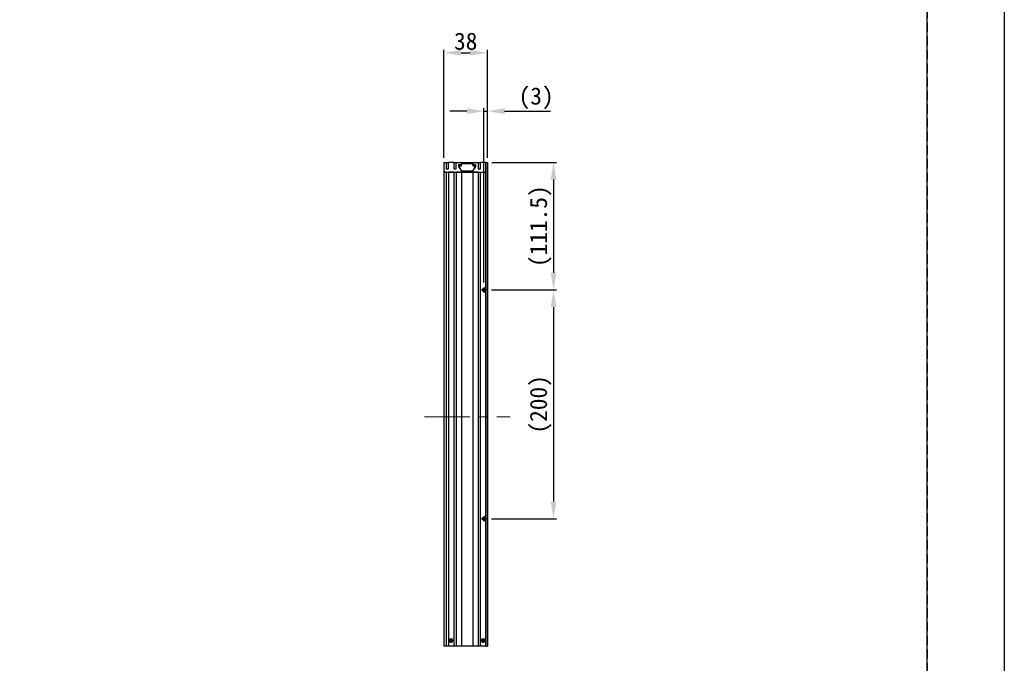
# Model space of a CAD drawing. Header units: millimetres. Extents: x 0 to 420, y 0 to 297.
# Tile 6 of 11: x 248 to 420, y 112 to 225. Entities that reach past the tile are written whole.
import ezdxf

# ---------------------------------------------------------------- set-up
doc = ezdxf.new("R2010")
doc.units = ezdxf.units.MM
doc.header["$LTSCALE"] = 0.25
doc.linetypes.add('CENTER', pattern=[50.8, 31.75, -6.35, 6.35, -6.35])
doc.linetypes.add('HIDDEN', pattern=[9.525, 6.35, -3.175])
for name, color, linetype, lineweight in [('BASE', 7, 'Continuous', 9), ('C-SIDE COVER', 7, 'Continuous', 25), ('CABLE 3P', 7, 'Continuous', 20), ('CENTER', 1, 'CENTER', 9), ('DIMENSION', 6, 'Continuous', 15), ('MXB7785', 7, 'Continuous', 20), ('SIDE COVER', 7, 'Continuous', 25), ('T-NUT', 7, 'Continuous', 20)]:
    doc.layers.add(name, color=color, linetype=linetype, lineweight=lineweight)
doc.layers.add('FORM', color=252, linetype='Continuous')
doc.layers.add('PAPER', color=254, linetype='Continuous', plot=False)
doc.styles.add('VS Standard', font='msgothic.ttc', dxfattribs={"height": 3})
doc.dimstyles.new('VS Standard x0.2', dxfattribs={"dimtxt": 3, "dimasz": 3, "dimexe": 0.5, "dimexo": 0.8, "dimgap": 0.5, "dimtad": 3, "dimlfac": 5, "dimrnd": 0.0001, "dimzin": 9, "dimdsep": 46, "dimtxsty": 'VS Standard', "dimcen": 0, "dimaunit": 1, "dimadec": 0, "dimazin": 2, "dimtfac": 1, "dimtmove": 0, "dimatfit": 2, "dimfxl": 1, "dimtolj": 1, "dimtzin": 0, "dimarcsym": 0})

# ---------------------------------------------------------------- blocks, each defined once
blk = doc.blocks.new('*D13')
at = {"layer": 'Defpoints', "color": 0}
for p in [(329.58, 208.65), (329.58, 199.69), (328.98, 177.89)]:
    blk.add_point(p, dxfattribs=at)
at = {"layer": 'DIMENSION', "color": 0, "lineweight": -2}
for p, q in [((325.98, 208.65), (322.98, 208.65)), ((328.98, 178.69), (328.98, 209.15)), ((328.98, 208.65), (329.58, 208.65)), ((329.58, 200.49), (329.58, 209.15)), ((332.58, 208.65), (340.62, 208.65))]:
    blk.add_line(p, q, dxfattribs=at)
at = {"layer": 'DIMENSION', "color": 0}
for points in [[(325.98, 208.15), (325.98, 209.15), (328.98, 208.65)], [(332.58, 209.15), (332.58, 208.15), (329.58, 208.65)]]:
    blk.add_solid(points, dxfattribs=at)
at = {"layer": 'DIMENSION', "color": 0, "insert": (338.1, 210.9), "char_height": 3, "attachment_point": 5, "style": 'VS Standard'}
blk.add_mtext('\\A1;\\A1;(3)', dxfattribs=at)
blk = doc.blocks.new('*D15')
at = {"layer": 'Defpoints', "color": 0}
for p in [(329.58, 218.86), (321.98, 199.69), (329.58, 199.69)]:
    blk.add_point(p, dxfattribs=at)
at = {"layer": 'DIMENSION', "color": 0, "lineweight": -2}
for p, q in [((321.98, 200.49), (321.98, 219.36)), ((324.98, 218.86), (326.58, 218.86)), ((329.58, 200.49), (329.58, 219.36))]:
    blk.add_line(p, q, dxfattribs=at)
at = {"layer": 'DIMENSION', "color": 0}
for points in [[(324.98, 219.36), (324.98, 218.36), (321.98, 218.86)], [(326.58, 218.36), (326.58, 219.36), (329.58, 218.86)]]:
    blk.add_solid(points, dxfattribs=at)
at = {"layer": 'DIMENSION', "color": 0, "insert": (325.78, 220.86), "char_height": 3, "attachment_point": 5, "style": 'VS Standard'}
blk.add_mtext('\\A1;38', dxfattribs=at)
blk = doc.blocks.new('*D20')
at = {"layer": 'Defpoints', "color": 0}
for p in [(329.58, 199.69), (329.58, 177.39), (341.15, 177.39)]:
    blk.add_point(p, dxfattribs=at)
at = {"layer": 'DIMENSION', "color": 0, "lineweight": -2}
for p, q in [((330.38, 199.69), (341.65, 199.69)), ((341.15, 196.69), (341.15, 180.39)), ((330.38, 177.39), (341.65, 177.39))]:
    blk.add_line(p, q, dxfattribs=at)
at = {"layer": 'DIMENSION', "color": 0}
for points in [[(341.65, 196.69), (340.65, 196.69), (341.15, 199.69)], [(340.65, 180.39), (341.65, 180.39), (341.15, 177.39)]]:
    blk.add_solid(points, dxfattribs=at)
at = {"layer": 'DIMENSION', "color": 0, "insert": (338.9, 188.54), "char_height": 3, "attachment_point": 5, "rotation": 90, "style": 'VS Standard'}
blk.add_mtext('\\A1;\\A1;(111.5)', dxfattribs=at)
blk = doc.blocks.new('*D23')
at = {"layer": 'Defpoints', "color": 0}
for p in [(329.48, 177.39), (329.48, 137.39), (341.15, 137.39)]:
    blk.add_point(p, dxfattribs=at)
at = {"layer": 'DIMENSION', "color": 0, "lineweight": -2}
for p, q in [((330.28, 177.39), (341.65, 177.39)), ((341.15, 174.39), (341.15, 140.39)), ((330.28, 137.39), (341.65, 137.39))]:
    blk.add_line(p, q, dxfattribs=at)
at = {"layer": 'DIMENSION', "color": 0}
for points in [[(341.65, 174.39), (340.65, 174.39), (341.15, 177.39)], [(340.65, 140.39), (341.65, 140.39), (341.15, 137.39)]]:
    blk.add_solid(points, dxfattribs=at)
at = {"layer": 'DIMENSION', "color": 0, "insert": (338.9, 157.39), "char_height": 3, "attachment_point": 5, "rotation": 90, "style": 'VS Standard'}
blk.add_mtext('\\A1;\\A1;(200)', dxfattribs=at)

msp = doc.modelspace()

# ---------------------------------------------------------------- hatches: boundary and pattern name
at = {"layer": 'CABLE 3P'}
h = msp.add_hatch(dxfattribs=at)
h.set_pattern_fill('ANSI31', color=256, scale=0.02, style=0)
h.set_pattern_definition([(45, (0, -10), (-0.044901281, 0.044901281), [])])
h.paths.add_polyline_path([(329.2834, 177.3921, 0.41421356), (328.9834, 177.6921, 1), (328.9834, 177.0921, 0.41421356)])
h = msp.add_hatch(dxfattribs=at)
h.set_pattern_fill('ANSI31', color=256, scale=0.025, style=0)
h.set_pattern_definition([(45, (-2.32765, -2.17624), (-0.0561266, 0.0561266), [])])
h.paths.add_polyline_path([(328.9834, 137.6921, 1), (328.9834, 137.0921, 0.41421356), (329.2834, 137.3921, 0.41421356)])
h = msp.add_hatch(dxfattribs=at)
h.set_pattern_fill('ANSI31', color=256, scale=0.02, style=0)
h.set_pattern_definition([(45, (-3e-14, -50), (-0.044901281, 0.044901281), [])])
h.paths.add_polyline_path([(329.2834, 137.3921, 0.41421356), (328.9834, 137.6921, 1), (328.9834, 137.0921, 0.41421356)])

# ---------------------------------------------------------------- linework, layer by layer
at = {"layer": 'BASE', "linetype": 'Continuous', "lineweight": 25}
for p, q in [((329.2834, 199.6921), (329.2834, 115.0921)), ((329.2834, 199.6921), (329.5834, 199.6921)), ((329.5834, 199.6921), (329.5834, 115.0921)), ((329.2834, 137.6921), (329.2834, 177.0921)), ((329.2834, 115.0921), (329.5834, 115.0921))]:
    msp.add_line(p, q, dxfattribs=at)
at = {"layer": 'C-SIDE COVER', "linetype": 'Continuous', "lineweight": 25}
for p, q in [((329.2834, 197.9921), (329.2834, 199.6921)), ((322.3834, 197.9921), (321.9834, 197.9921)), ((321.9834, 197.9921), (321.9834, 115.0921)), ((322.3834, 197.9921), (322.3834, 115.0921)), ((323.6834, 197.9921), (322.7834, 197.9921)), ((322.7834, 197.9921), (322.7834, 115.0921)), ((323.6834, 197.9921), (323.6834, 115.0921)), ((325.0334, 197.9921), (324.0834, 197.9921)), ((324.0834, 197.9921), (324.0834, 115.0921)), ((325.0334, 197.9921), (325.0334, 115.0921)), ((327.9834, 197.9921), (327.0334, 197.9921)), ((327.0334, 197.9921), (327.0334, 115.0921)), ((327.9834, 197.9921), (327.9834, 115.0921)), ((328.3834, 115.0921), (328.3834, 197.9921)), ((328.3834, 197.9921), (329.2834, 197.9921)), ((329.2834, 177.6921), (329.2834, 197.9921)), ((328.9834, 177.6921), (329.2834, 177.6921)), ((329.2834, 177.0921), (328.9834, 177.0921)), ((328.9834, 137.6921), (329.2834, 137.6921)), ((328.9834, 137.6921), (329.2834, 137.6921)), ((329.2834, 137.0921), (328.9834, 137.0921)), ((329.2834, 137.0921), (328.9834, 137.0921)), ((329.2834, 115.0921), (329.2834, 137.0921)), ((329.2834, 127.0921), (329.2834, 127.6921)), ((322.3834, 115.0921), (321.9834, 115.0921)), ((322.7834, 115.0921), (322.3834, 115.0921)), ((323.6834, 115.0921), (322.7834, 115.0921)), ((324.0834, 115.0921), (323.6834, 115.0921)), ((325.0334, 115.0921), (324.0834, 115.0921)), ((327.0334, 115.0921), (325.0334, 115.0921)), ((327.9834, 115.0921), (327.0334, 115.0921)), ((328.3834, 115.0921), (327.9834, 115.0921)), ((329.2834, 115.0921), (328.3834, 115.0921))]:
    msp.add_line(p, q, dxfattribs=at)
for centre, radius, start, end in [((328.9834, 177.3921), 0.3, 90, 270), ((328.9834, 137.3921), 0.3, 90, 270), ((328.9834, 137.3921), 0.3, 90, 270), ((323.2334, 116.0921), 0.32, 90, 270), ((323.2334, 116.0921), 0.32, 270, 90), ((328.8334, 116.0921), 0.32, 0, 180), ((328.8334, 116.0921), 0.32, 180, 0)]:
    msp.add_arc(centre, radius, start, end, dxfattribs=at)
at = {"layer": 'CABLE 3P'}
for centre in [(328.9834, 177.3921), (328.9834, 137.3921), (328.9834, 137.3921)]:
    msp.add_circle(centre, 0.3, dxfattribs=at)
at = {"layer": 'CENTER'}
for p, q in [((328.9834, 177.8921), (328.9834, 176.8921)), ((328.4834, 177.3921), (329.4834, 177.3921)), ((318.5454, 155.2158), (333.5454, 155.2158)), ((328.9834, 137.8921), (328.9834, 136.8921)), ((328.9834, 137.8921), (328.9834, 136.8921)), ((328.4834, 137.3921), (329.4834, 137.3921)), ((328.4834, 137.3921), (329.4834, 137.3921))]:
    msp.add_line(p, q, dxfattribs=at)
at = {"layer": 'FORM'}
msp.add_line((406.5, 44.5), (406.5, 286), dxfattribs=at)
at = {"layer": 'FORM', "linetype": 'HIDDEN'}
msp.add_lwpolyline([(13.5, 286), (406.5, 286), (406.5, 11), (13.5, 11)], close=True, dxfattribs=at)
at = {"layer": 'MXB7785'}
for p, q in [((323.0334, 116.0421), (323.0334, 116.1421)), ((323.0334, 116.1421), (323.1834, 116.1421)), ((323.0627, 116.1128), (323.0334, 116.1421)), ((323.0627, 116.0713), (323.0334, 116.0421)), ((323.1834, 116.0421), (323.0334, 116.0421)), ((323.0627, 116.0713), (323.0627, 116.1128)), ((323.0627, 116.1128), (323.2127, 116.1128)), ((323.2127, 116.0713), (323.0627, 116.0713)), ((323.2127, 116.2628), (323.1834, 116.2921)), ((323.1834, 116.1421), (323.1834, 116.2921)), ((323.1834, 116.2921), (323.2834, 116.2921)), ((323.1834, 116.1421), (323.2127, 116.1128)), ((323.2127, 116.0713), (323.1834, 116.0421)), ((323.1834, 115.8921), (323.1834, 116.0421)), ((323.2127, 115.9213), (323.1834, 115.8921)), ((323.2834, 115.8921), (323.1834, 115.8921)), ((323.2127, 116.2628), (323.2542, 116.2628)), ((323.2127, 116.1128), (323.2127, 116.2628)), ((323.2127, 115.9213), (323.2127, 116.0713)), ((323.2542, 115.9213), (323.2127, 115.9213)), ((323.2542, 116.2628), (323.2834, 116.2921)), ((323.2542, 116.2628), (323.2542, 116.1128)), ((323.2542, 116.1128), (323.2834, 116.1421)), ((323.2542, 116.1128), (323.4042, 116.1128)), ((323.2542, 116.0713), (323.2542, 115.9213)), ((323.4042, 116.0713), (323.2542, 116.0713)), ((323.2542, 116.0713), (323.2834, 116.0421)), ((323.2542, 115.9213), (323.2834, 115.8921)), ((323.2834, 116.2921), (323.2834, 116.1421)), ((323.2834, 116.1421), (323.4334, 116.1421)), ((323.4334, 116.0421), (323.2834, 116.0421)), ((323.2834, 116.0421), (323.2834, 115.8921)), ((323.4042, 116.1128), (323.4334, 116.1421)), ((323.4042, 116.1128), (323.4042, 116.0713)), ((323.4042, 116.0713), (323.4334, 116.0421)), ((323.4334, 116.1421), (323.4334, 116.0421)), ((328.6334, 116.0421), (328.6334, 116.1421)), ((328.6334, 116.1421), (328.7834, 116.1421)), ((328.6627, 116.1128), (328.6334, 116.1421)), ((328.6627, 116.0713), (328.6334, 116.0421)), ((328.7834, 116.0421), (328.6334, 116.0421)), ((328.6627, 116.0713), (328.6627, 116.1128)), ((328.6627, 116.1128), (328.8127, 116.1128)), ((328.8127, 116.0713), (328.6627, 116.0713)), ((328.8127, 116.2628), (328.7834, 116.2921)), ((328.7834, 116.1421), (328.7834, 116.2921)), ((328.7834, 116.2921), (328.8834, 116.2921)), ((328.7834, 116.1421), (328.8127, 116.1128)), ((328.8127, 116.0713), (328.7834, 116.0421)), ((328.7834, 115.8921), (328.7834, 116.0421)), ((328.8127, 115.9213), (328.7834, 115.8921)), ((328.8834, 115.8921), (328.7834, 115.8921)), ((328.8127, 116.2628), (328.8542, 116.2628)), ((328.8127, 116.1128), (328.8127, 116.2628)), ((328.8127, 115.9213), (328.8127, 116.0713)), ((328.8542, 115.9213), (328.8127, 115.9213)), ((328.8542, 116.2628), (328.8834, 116.2921)), ((328.8542, 116.2628), (328.8542, 116.1128)), ((328.8542, 116.1128), (328.8834, 116.1421)), ((328.8542, 116.1128), (329.0042, 116.1128)), ((328.8542, 116.0713), (328.8542, 115.9213)), ((329.0042, 116.0713), (328.8542, 116.0713)), ((328.8542, 116.0713), (328.8834, 116.0421)), ((328.8542, 115.9213), (328.8834, 115.8921)), ((328.8834, 116.2921), (328.8834, 116.1421)), ((328.8834, 116.1421), (329.0334, 116.1421)), ((329.0334, 116.0421), (328.8834, 116.0421)), ((328.8834, 116.0421), (328.8834, 115.8921)), ((329.0042, 116.1128), (329.0334, 116.1421)), ((329.0042, 116.1128), (329.0042, 116.0713)), ((329.0042, 116.0713), (329.0334, 116.0421)), ((329.0334, 116.1421), (329.0334, 116.0421))]:
    msp.add_line(p, q, dxfattribs=at)
for centre in [(323.2334, 116.0921), (328.8334, 116.0921)]:
    msp.add_circle(centre, 0.3, dxfattribs=at)
at = {"layer": 'PAPER'}
msp.add_lwpolyline([(0, 297), (420, 297), (420, 0), (0, 0)], close=True, dxfattribs=at)
at = {"layer": 'SIDE COVER', "linetype": 'Continuous', "lineweight": 25}
for p, q in [((321.9834, 199.6921), (321.9834, 197.9921)), ((321.9834, 199.6921), (322.3834, 199.6921)), ((322.3834, 199.6921), (322.7834, 199.6921)), ((322.3834, 199.6921), (322.3834, 198.5921)), ((322.3834, 198.5921), (322.7834, 198.5921)), ((322.7834, 198.5921), (322.7834, 199.6921)), ((323.6834, 199.6921), (322.7834, 199.6921)), ((323.6834, 199.6921), (324.0834, 199.6921)), ((323.6834, 199.6921), (323.6834, 198.5921)), ((323.6834, 198.5921), (324.0834, 198.5921)), ((324.0834, 198.5921), (324.0834, 199.6921)), ((324.0834, 199.6921), (325.0334, 199.6921)), ((325.0334, 199.2921), (324.508, 199.2921)), ((324.508, 199.2921), (324.508, 198.8921)), ((324.508, 198.8921), (325.0334, 198.2195)), ((325.0334, 199.6921), (327.0334, 199.6921)), ((325.0334, 199.6921), (325.0334, 199.2921)), ((325.0334, 198.2195), (327.0334, 198.2195)), ((327.0334, 199.2921), (327.0334, 199.6921)), ((327.0334, 199.6921), (327.9834, 199.6921)), ((327.5589, 199.2921), (327.0334, 199.2921)), ((327.0334, 198.2195), (327.5589, 198.8921)), ((327.5589, 198.8921), (327.5589, 199.2921)), ((327.9834, 199.6921), (328.3834, 199.6921)), ((327.9834, 199.6921), (327.9834, 198.5921)), ((327.9834, 198.5921), (328.3834, 198.5921)), ((329.2834, 199.6921), (328.3834, 199.6921)), ((328.3834, 198.5921), (328.3834, 199.6921)), ((321.9834, 197.9921), (329.2834, 197.9921))]:
    msp.add_line(p, q, dxfattribs=at)
at = {"layer": 'T-NUT', "linetype": 'Continuous', "lineweight": 25}
for p, q in [((325.0504, 198.2195), (324.5834, 199.1137)), ((324.5834, 199.1137), (325.0534, 199.1137)), ((325.0534, 199.5137), (327.0134, 199.5137)), ((325.0534, 199.1137), (325.0534, 199.5137)), ((327.0134, 199.5137), (327.0134, 199.1137)), ((327.0134, 199.1137), (327.4834, 199.1137)), ((327.4834, 199.1137), (327.0165, 198.2195))]:
    msp.add_line(p, q, dxfattribs=at)

# ---------------------------------------------------------------- dimensions: what is measured, and where the dimension line sits
at = {"layer": 'DIMENSION'}
dim = msp.add_linear_dim(base=(329.5834, 218.8613), p1=(321.9834, 199.6921), p2=(329.5834, 199.6921), dimstyle='VS Standard x0.2', override={"dimtxsty": 'VS Standard'}, dxfattribs=at)
dim.commit()
dim.dimension.update_dxf_attribs({"geometry": '*D15', "text_midpoint": (325.7834, 220.8613)})
dim = msp.add_linear_dim(base=(329.5834, 208.6544), p1=(328.9834, 177.8921), p2=(329.5834, 199.6921), text='\\A1;(<>)', dimstyle='VS Standard x0.2', override={"dimtxsty": 'VS Standard'}, dxfattribs=at)
dim.commit()
dim.dimension.update_dxf_attribs({"geometry": '*D13', "text_midpoint": (338.1024, 210.9049)})
for base, p1, p2, picture, middle in [((341.1541, 177.3921), (329.5834, 199.6921), (329.5834, 177.3921), '*D20', (338.9036, 188.5421)), ((341.1541, 137.3921), (329.4834, 177.3921), (329.4834, 137.3921), '*D23', (338.9036, 157.3921))]:
    dim = msp.add_linear_dim(base=base, p1=p1, p2=p2, angle=90, text='\\A1;(<>)', dimstyle='VS Standard x0.2', dxfattribs=at)
    dim.commit()
    dim.dimension.update_dxf_attribs({"geometry": picture, "text_midpoint": middle})

doc.saveas('drawing.dxf')
